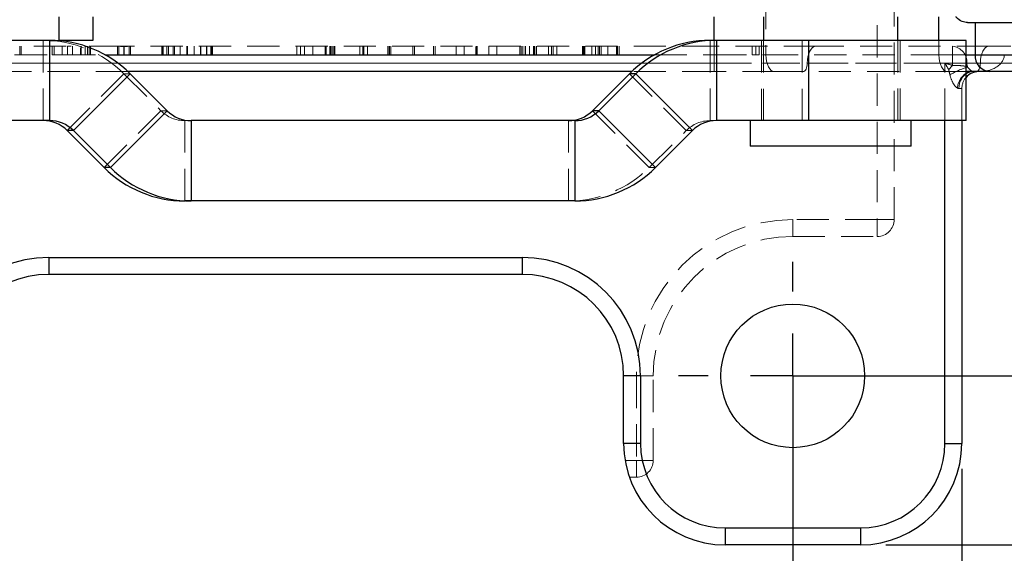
# Model space of a CAD drawing. Header units: millimetres. Extents: x 37 to 401, y 8 to 280.
# Tile 17 of 36: x 168 to 207, y 107 to 128. Entities that reach past the tile are written whole.
import ezdxf

# ---------------------------------------------------------------- set-up
doc = ezdxf.new("R2010")
doc.units = ezdxf.units.MM
doc.linetypes.add('HIDDEN', pattern=[1.905, 1.27, -0.635])
doc.layers.add('FORMATO', color=179, linetype='Continuous')
doc.styles.add('SLDTEXTSTYLE0', font='TXT', dxfattribs={"width": 0.75})
doc.dimstyles.new('SLDDIMSTYLE4', dxfattribs={"dimtxt": 3.5, "dimasz": 3.302, "dimexe": 0, "dimexo": 0.0625, "dimgap": 0.875, "dimtad": 1, "dimdec": 3, "dimlfac": 1.5, "dimrnd": 1e-09, "dimzin": 12, "dimdsep": 46, "dimtxsty": 'SLDTEXTSTYLE0', "dimsah": 1, "dimcen": 0.09, "dimadec": 0, "dimazin": 3, "dimtfac": 1, "dimtdec": 3, "dimtofl": 0, "dimtmove": 0, "dimatfit": 3, "dimfxl": 0, "dimfrac": 2, "dimtolj": 1, "dimtzin": 12, "dimarcsym": 0})

# ---------------------------------------------------------------- blocks, each defined once
blk = doc.blocks.new('_D_7')
at = {"layer": 'FORMATO'}
for p, q in [((158.955, 113.22), (158.955, 95.539)), ((198.955, 113.22), (198.955, 95.539)), ((198.955, 96.539), (158.955, 96.539))]:
    blk.add_line(p, q, dxfattribs=at)
for points in [[(158.955, 96.539), (162.257, 96.031), (162.257, 97.047)], [(198.955, 96.539), (195.653, 97.047), (195.653, 96.031)]]:
    blk.add_solid(points, dxfattribs=at)
at = {"layer": 'FORMATO', "insert": (173.96, 101.051), "char_height": 3.5, "attachment_point": 1, "style": 'SLDTEXTSTYLE0'}
blk.add_mtext('60', dxfattribs=at)
blk = doc.blocks.new('_D_8')
at = {"layer": 'FORMATO'}
for p, q in [((152.289, 110.553), (152.289, 83.218)), ((205.622, 110.553), (205.622, 83.218)), ((152.289, 84.218), (205.622, 84.218))]:
    blk.add_line(p, q, dxfattribs=at)
for points in [[(152.289, 84.218), (155.591, 83.71), (155.591, 84.726)], [(205.622, 84.218), (202.32, 84.726), (202.32, 83.71)]]:
    blk.add_solid(points, dxfattribs=at)
at = {"layer": 'FORMATO', "insert": (172.914, 88.73), "char_height": 3.5, "attachment_point": 1, "style": 'SLDTEXTSTYLE0'}
blk.add_mtext('80', dxfattribs=at)
blk = doc.blocks.new('_D_9')
at = {"layer": 'FORMATO'}
for p, q in [((199.955, 147.553), (233.802, 147.553)), ((232.802, 114.22), (232.802, 147.553)), ((199.955, 114.22), (233.802, 114.22))]:
    blk.add_line(p, q, dxfattribs=at)
for points in [[(232.802, 147.553), (232.294, 144.251), (233.31, 144.251)], [(232.802, 114.22), (233.31, 117.522), (232.294, 117.522)]]:
    blk.add_solid(points, dxfattribs=at)
at = {"layer": 'FORMATO', "insert": (228.291, 129.171), "char_height": 3.5, "attachment_point": 1, "rotation": 90, "style": 'SLDTEXTSTYLE0'}
blk.add_mtext('50', dxfattribs=at)
blk = doc.blocks.new('_D_10')
at = {"layer": 'FORMATO'}
for p, q in [((202.622, 154.22), (248.564, 154.22)), ((247.564, 107.553), (247.564, 154.22)), ((202.622, 107.553), (248.564, 107.553))]:
    blk.add_line(p, q, dxfattribs=at)
for points in [[(247.564, 154.22), (247.056, 150.918), (248.072, 150.918)], [(247.564, 107.553), (248.072, 110.855), (247.056, 110.855)]]:
    blk.add_solid(points, dxfattribs=at)
at = {"layer": 'FORMATO', "insert": (243.052, 129.171), "char_height": 3.5, "attachment_point": 1, "rotation": 90, "style": 'SLDTEXTSTYLE0'}
blk.add_mtext('70', dxfattribs=at)
blk = doc.blocks.new('SW_CENTERMARKSYMBOL_5')
at = {"layer": 'FORMATO', "color": 0}
for p, q in [((0, 3.333), (0, 4.5)), ((0, 0), (0, 1.667)), ((-3.333, 0), (-4.5, 0)), ((0, 0), (-1.667, 0)), ((0, 0), (0, -1.667)), ((0, 0), (1.667, 0)), ((3.333, 0), (4.5, 0)), ((0, -3.333), (0, -4.5))]:
    blk.add_line(p, q, dxfattribs=at)

msp = doc.modelspace()

# ---------------------------------------------------------------- linework, layer by layer
at = {"color": 7, "linetype": 'HIDDEN', "lineweight": 18}
for p, q in [((202.28868, 141.3862), (202.28868, 120.3862)), ((202.95535, 120.3862), (202.95535, 141.3862)), ((197.89811, 134.8862), (197.89811, 126.8862)), ((169.40651, 124.2862), (169.40651, 127.45287)), ((195.69771, 124.2862), (195.69771, 127.45287)), ((195.85963, 126.8862), (195.85963, 127.45287)), ((197.72058, 127.45287), (197.72058, 124.2862)), ((197.80808, 127.45287), (197.80808, 124.2862)), ((199.33049, 127.45287), (199.33049, 124.2862)), ((203.09974, 124.2862), (203.09974, 127.45287)), ((203.18724, 124.2862), (203.18724, 127.45287)), ((204.71994, 126.8862), (204.71994, 127.45287)), ((170.30689, 127.21953), (168.47784, 127.21953)), ((168.48374, 126.8862), (168.48374, 127.21953)), ((168.53116, 126.8862), (168.53116, 127.21953)), ((169.75227, 126.8862), (169.75227, 127.21953)), ((169.83213, 126.8862), (169.83213, 127.21953)), ((170.14905, 126.8862), (170.14905, 127.21953)), ((170.35617, 126.8862), (170.35617, 127.21932)), ((170.5633, 126.8862), (170.5633, 127.21953)), ((170.87273, 126.8862), (170.87273, 127.16517)), ((170.90018, 126.8862), (170.90018, 127.21953)), ((171.06489, 126.8862), (171.06489, 127.21953)), ((171.14724, 126.8862), (171.14724, 127.21953)), ((171.21461, 126.8862), (171.21461, 127.21953)), ((172.38914, 127.21953), (171.27179, 127.21953)), ((171.27201, 126.8862), (171.27201, 127.21953)), ((171.27209, 126.8862), (171.27209, 127.21953)), ((172.33424, 126.8862), (172.33424, 127.21953)), ((172.38415, 126.8862), (172.38415, 127.21953)), ((172.58629, 126.8862), (172.58629, 127.21953)), ((172.58878, 126.8862), (172.58878, 127.21953)), ((172.59128, 126.8862), (172.59128, 127.21691)), ((195.85963, 127.21953), (172.79, 127.21953)), ((172.7959, 126.8862), (172.7959, 127.21953)), ((172.84332, 126.8862), (172.84332, 127.21953)), ((174.07524, 127.21953), (174.07524, 126.8862)), ((174.09937, 126.8862), (174.09937, 127.21953)), ((174.11514, 127.21953), (174.11514, 126.8862)), ((174.1368, 126.8862), (174.1368, 127.21953)), ((174.28154, 126.8862), (174.28154, 127.21932)), ((174.33893, 126.8862), (174.33893, 127.21953)), ((174.52609, 126.8862), (174.52609, 127.21953)), ((174.58349, 126.8862), (174.58349, 127.21953)), ((174.7981, 126.8862), (174.7981, 127.21953)), ((175.06262, 126.8862), (175.06262, 127.21953)), ((175.09506, 126.8862), (175.09506, 127.21953)), ((175.36207, 126.8862), (175.36207, 127.21953)), ((175.60164, 126.8862), (175.60164, 127.21953)), ((175.61411, 126.8862), (175.61411, 127.21953)), ((175.83621, 126.8862), (175.83621, 127.21953)), ((175.85368, 126.8862), (175.85368, 127.21932)), ((176.01838, 126.8862), (176.01838, 127.21953)), ((176.04359, 126.8862), (176.04359, 127.21953)), ((176.05581, 126.8862), (176.05581, 127.21953)), ((176.07579, 126.8862), (176.07579, 127.21953)), ((179.39817, 126.8862), (179.39817, 127.21953)), ((179.5513, 126.8862), (179.5513, 127.21953)), ((179.5513, 126.8862), (179.5513, 127.21939)), ((179.70512, 126.8862), (179.70512, 127.21953)), ((180.03724, 126.8862), (180.03724, 127.21953)), ((180.52317, 126.8862), (180.52317, 127.21953)), ((180.55584, 126.8862), (180.55584, 127.21953)), ((180.70897, 126.8862), (180.70897, 127.21953)), ((180.74845, 126.8862), (180.74845, 127.21939)), ((180.80357, 126.8862), (180.80357, 127.21953)), ((180.85938, 126.8862), (180.85938, 127.21953)), ((180.86278, 126.8862), (180.86278, 127.21953)), ((180.90566, 126.8862), (180.90566, 127.21953)), ((181.88964, 126.8862), (181.88964, 127.21953)), ((182.00398, 126.8862), (182.00398, 127.21953)), ((182.04277, 126.8862), (182.04277, 127.21939)), ((182.19659, 126.8862), (182.19659, 127.21953)), ((182.99695, 126.8862), (182.99695, 127.21953)), ((183.04323, 126.8862), (183.04323, 127.21953)), ((183.05752, 126.8862), (183.05752, 127.21953)), ((183.10448, 126.8862), (183.10448, 127.21953)), ((183.97889, 126.8862), (183.97889, 127.21953)), ((184.04355, 126.8862), (184.04355, 127.21953)), ((184.79014, 126.8862), (184.79014, 127.21953)), ((184.85276, 126.8862), (184.85276, 127.21953)), ((185.69178, 126.8862), (185.69178, 127.21953)), ((186.0062, 126.8862), (186.0062, 127.21953)), ((186.46696, 126.8862), (186.46696, 127.21811)), ((186.48533, 126.8862), (186.48533, 127.21953)), ((186.49554, 126.8862), (186.49554, 127.21953)), ((186.51392, 126.8862), (186.51392, 127.21953)), ((186.97603, 126.8862), (186.97603, 127.21953)), ((187.29046, 126.8862), (187.29046, 127.21953)), ((188.19141, 126.8862), (188.19141, 127.21953)), ((188.24314, 126.8862), (188.24314, 127.21953)), ((188.30915, 126.8862), (188.30915, 127.21953)), ((188.40239, 126.8862), (188.40239, 127.21953)), ((188.41668, 126.8862), (188.41668, 127.21953)), ((188.5773, 126.8862), (188.5773, 127.21953)), ((188.73656, 126.8862), (188.73656, 127.21953)), ((188.77943, 126.8862), (188.77943, 127.21953)), ((188.78828, 126.8862), (188.78828, 127.21811)), ((188.85634, 126.8862), (188.85634, 127.21953)), ((189.32594, 126.8862), (189.32594, 127.21953)), ((189.44028, 126.8862), (189.44028, 127.21953)), ((189.50834, 126.8862), (189.50834, 127.21953)), ((189.65126, 126.8862), (189.65126, 127.21953)), ((190.66247, 126.8862), (190.66247, 127.21953)), ((190.70534, 126.8862), (190.70534, 127.21953)), ((190.73393, 126.8862), (190.73393, 127.21953)), ((190.75707, 126.8862), (190.75707, 127.21953)), ((190.76455, 126.8862), (190.76455, 127.21953)), ((191.03406, 126.8862), (191.03406, 127.21953)), ((191.18243, 126.8862), (191.18243, 127.21953)), ((191.27907, 126.8862), (191.27907, 127.21953)), ((191.33624, 126.8862), (191.33624, 127.21953)), ((191.40022, 126.8862), (191.40022, 127.21953)), ((191.65952, 126.8862), (191.65952, 127.21953)), ((192.00457, 126.8862), (192.00457, 127.21953)), ((192.03996, 126.8862), (192.03996, 127.21953)), ((192.042, 126.8862), (192.042, 127.21953)), ((192.11006, 126.8862), (192.11006, 127.21953)), ((195.85963, 126.55287), (195.85963, 127.21953)), ((199.86864, 127.21953), (195.85963, 127.21953)), ((197.34898, 126.8862), (197.34898, 127.21953)), ((197.49577, 126.8862), (197.49577, 127.21939)), ((197.63401, 127.21953), (197.63401, 126.8862)), ((206.69048, 127.21953), (199.86864, 127.21953)), ((205.25331, 126.55287), (205.25331, 127.21953)), ((209.45812, 127.21953), (206.69048, 127.21953)), ((204.95535, 126.55287), (156.64098, 126.55287)), ((166.38888, 126.8862), (171.83937, 126.8862)), ((166.38888, 126.55287), (195.85963, 126.55287)), ((169.83213, 126.8862), (170.14905, 126.8862)), ((170.96242, 126.8862), (171.06489, 126.8862)), ((171.27201, 126.8862), (171.27093, 126.8862)), ((174.09937, 126.8862), (174.10483, 126.8862)), ((174.58349, 126.8862), (175.09506, 126.8862)), ((175.09506, 126.8862), (175.61411, 126.8862)), ((179.70512, 126.8862), (180.52317, 126.8862)), ((182.00398, 126.8862), (183.04323, 126.8862)), ((184.04355, 126.8862), (184.79014, 126.8862)), ((188.41668, 126.8862), (189.44028, 126.8862)), ((191.40022, 126.8862), (191.39847, 126.8862)), ((193.51206, 126.8862), (195.85963, 126.8862)), ((195.85963, 126.8862), (197.89811, 126.8862)), ((195.85963, 126.8862), (195.85963, 126.21953)), ((195.85963, 126.55287), (199.5289, 126.55287)), ((195.85963, 126.55287), (195.85963, 126.21953)), ((197.63401, 126.8862), (197.34898, 126.8862)), ((197.89811, 126.8862), (204.71994, 126.8862)), ((199.5289, 126.55287), (206.35073, 126.55287)), ((204.71994, 126.8862), (205.78743, 126.8862)), ((205.25331, 126.55287), (204.95535, 126.55287)), ((204.95535, 124.2862), (204.95535, 126.55287)), ((205.25331, 126.55287), (205.818, 126.55287)), ((205.25331, 126.55287), (205.25331, 126.46704)), ((209.74236, 126.55287), (205.818, 126.55287)), ((206.35073, 126.55287), (210.11762, 126.55287)), ((172.74811, 126.21953), (166.38888, 126.21953)), ((195.85963, 126.21953), (192.60332, 126.21953)), ((198.23786, 126.21953), (195.85963, 126.21953)), ((205.05969, 126.21953), (198.23786, 126.21953)), ((205.78743, 126.21953), (205.05969, 126.21953)), ((205.94488, 126.21953), (206.04443, 126.22613)), ((170.34914, 123.89568), (172.58788, 126.13485)), ((172.83509, 126.13485), (172.58788, 126.13485)), ((172.58788, 126.13485), (174.04573, 124.67672)), ((194.75508, 123.89568), (192.51633, 126.13485)), ((205.62202, 125.55287), (205.50843, 125.55287)), ((205.62202, 125.55287), (205.62202, 124.2862)), ((171.80698, 122.43755), (174.04573, 124.67672)), ((174.29294, 124.67672), (174.04573, 124.67672)), ((193.29723, 122.43755), (191.05849, 124.67672)), ((175.23557, 124.2862), (174.98836, 124.2862)), ((174.98836, 121.11953), (174.98836, 124.2862)), ((190.11586, 121.11953), (190.11586, 124.2862)), ((195.94492, 124.2862), (195.69771, 124.2862)), ((193.29723, 122.43755), (194.75508, 123.89568)), ((195.00229, 123.89568), (194.75508, 123.89568)), ((193.54445, 122.43755), (193.29723, 122.43755)), ((198.95535, 119.71953), (198.95535, 120.3862)), ((202.28868, 120.3862), (198.95535, 120.3862)), ((202.95535, 120.3862), (202.28868, 120.3862)), ((202.28868, 119.71953), (202.28868, 120.3862)), ((198.95535, 119.71953), (202.28868, 119.71953)), ((193.45535, 114.21953), (192.78868, 114.21953)), ((192.78868, 114.21953), (192.78868, 110.8862)), ((193.45535, 110.8862), (193.45535, 114.21953)), ((192.78868, 110.8862), (192.34463, 110.8862)), ((193.45535, 110.8862), (192.78868, 110.8862)), ((192.78868, 110.21953), (192.78868, 110.8862)), ((192.51745, 110.21953), (192.78868, 110.21953))]:
    msp.add_line(p, q, dxfattribs=at)
at = {"color": 7, "linetype": 'Continuous', "lineweight": 25}
for p, q in [((170.03085, 127.45287), (170.03085, 128.3862)), ((171.36419, 128.3862), (171.36419, 127.45287)), ((197.80808, 128.3862), (197.80808, 127.45287)), ((203.09974, 127.45287), (203.09974, 128.3862)), ((205.85058, 128.15287), (206.14602, 128.15287)), ((206.14602, 128.15287), (206.14602, 126.8862)), ((206.14602, 128.15287), (211.89184, 128.15287)), ((169.65372, 127.45287), (166.4419, 127.45287)), ((169.65372, 127.45287), (169.65372, 124.2862)), ((169.65372, 127.45287), (170.03085, 127.45287)), ((171.36419, 127.45287), (170.03085, 127.45287)), ((195.94492, 127.45287), (195.69771, 127.45287)), ((195.94492, 127.45287), (195.94492, 124.2862)), ((199.5777, 127.45287), (195.94492, 127.45287)), ((199.5777, 127.45287), (199.5777, 124.2862)), ((205.78743, 127.45287), (199.5777, 127.45287)), ((205.78743, 124.2862), (205.78743, 127.45287)), ((206.14602, 126.8862), (211.89184, 126.8862)), ((192.60332, 126.21953), (172.74811, 126.21953)), ((206.72345, 126.21953), (205.78743, 126.21953)), ((212.46926, 126.21953), (206.72345, 126.21953)), ((172.83509, 126.13485), (170.59635, 123.89568)), ((174.29294, 124.67672), (172.83509, 126.13485)), ((191.05849, 124.67672), (192.51633, 126.13485)), ((192.76354, 126.13485), (191.3057, 124.67672)), ((192.76354, 126.13485), (192.51633, 126.13485)), ((192.76354, 126.13485), (195.00229, 123.89568)), ((174.29294, 124.67672), (172.05419, 122.43755)), ((191.3057, 124.67672), (191.05849, 124.67672)), ((191.3057, 124.67672), (193.54445, 122.43755)), ((169.65372, 124.2862), (166.02094, 124.2862)), ((175.23557, 124.2862), (175.23557, 121.11953)), ((190.36307, 124.2862), (175.23557, 124.2862)), ((190.36307, 124.2862), (190.36307, 121.11953)), ((199.5777, 124.2862), (195.94492, 124.2862)), ((197.27891, 124.2862), (197.27891, 123.2862)), ((205.78743, 124.2862), (199.5777, 124.2862)), ((203.62891, 123.2862), (203.62891, 124.2862)), ((205.62202, 124.2862), (205.62202, 111.55287)), ((170.59635, 123.89568), (170.34914, 123.89568)), ((170.34914, 123.89568), (171.80698, 122.43755)), ((172.05419, 122.43755), (170.59635, 123.89568)), ((195.00229, 123.89568), (193.54445, 122.43755)), ((203.62891, 123.2862), (197.27891, 123.2862)), ((172.05419, 122.43755), (171.80698, 122.43755)), ((175.23557, 121.11953), (174.98836, 121.11953)), ((190.36307, 121.11953), (175.23557, 121.11953)), ((169.62202, 118.8862), (188.28868, 118.8862)), ((169.62202, 118.8862), (169.62202, 118.21953)), ((188.28868, 118.8862), (188.28868, 118.21953)), ((188.28868, 118.21953), (169.62202, 118.21953)), ((192.95535, 114.21953), (192.28868, 114.21953)), ((192.28868, 111.55287), (192.28868, 114.21953)), ((192.95535, 114.21953), (192.95535, 111.55287)), ((192.95535, 111.55287), (192.28868, 111.55287)), ((204.95535, 111.55287), (205.62202, 111.55287)), ((196.28868, 108.21953), (201.62202, 108.21953)), ((196.28868, 108.21953), (196.28868, 107.55287)), ((201.62202, 108.21953), (201.62202, 107.55287)), ((201.62202, 107.55287), (196.28868, 107.55287))]:
    msp.add_line(p, q, dxfattribs=at)
at = {"color": 8, "linetype": 'Continuous', "lineweight": 25}
for p, q in [((195.85963, 127.45287), (195.85963, 128.3862)), ((204.71994, 127.45287), (204.71994, 128.3862)), ((171.83937, 126.8862), (193.51206, 126.8862)), ((205.78743, 126.8862), (206.14602, 126.8862)), ((204.95535, 111.55287), (204.95535, 124.2862))]:
    msp.add_line(p, q, dxfattribs=at)
at = {"color": 7, "linetype": 'HIDDEN', "lineweight": 18, "flags": 128}
for points in [[(199.5289, 126.55287), (199.53542, 126.68293), (199.55476, 126.80799), (199.58615, 126.92325), (199.62841, 127.02427), (199.67989, 127.10718), (199.73863, 127.16879), (199.80236, 127.20672), (199.86864, 127.21953)], [(206.35073, 126.55287), (206.35726, 126.68293), (206.37659, 126.80799), (206.40799, 126.92325), (206.45024, 127.02427), (206.50172, 127.10718), (206.56046, 127.16879), (206.6242, 127.20672), (206.69048, 127.21953)], [(197.89811, 126.8862), (197.90464, 126.75614), (197.92397, 126.63108), (197.95537, 126.51582), (197.99762, 126.41479), (198.0491, 126.33189), (198.10784, 126.27028), (198.17157, 126.23234), (198.23786, 126.21953)], [(199.5289, 126.55287), (199.52563, 126.48784), (199.51597, 126.4253), (199.50027, 126.36768), (199.47914, 126.31716), (199.4534, 126.27571), (199.42403, 126.24491), (199.39216, 126.22594), (199.35902, 126.21953)], [(204.71994, 126.8862), (204.72647, 126.75614), (204.7458, 126.63108), (204.7772, 126.51582), (204.81945, 126.41479), (204.87094, 126.33189), (204.92968, 126.27028), (204.99341, 126.23234), (205.05969, 126.21953)], [(206.35073, 126.55287), (206.34747, 126.48784), (206.3378, 126.4253), (206.3221, 126.36768), (206.30097, 126.31716), (206.27523, 126.27571), (206.24586, 126.24491), (206.214, 126.22594), (206.18086, 126.21953)]]:
    msp.add_lwpolyline(points, dxfattribs=at)
at = {"color": 8, "linetype": 'Continuous', "lineweight": 25, "flags": 128}
msp.add_lwpolyline([(205.78743, 126.15522), (205.8446, 126.18638), (205.94477, 126.21951), (205.94488, 126.21953)], dxfattribs=at)
at = {"color": 7, "linetype": 'Continuous', "lineweight": 25}
msp.add_circle((198.95535, 114.21953), 2.83333, dxfattribs=at)
at = {"color": 7, "linetype": 'HIDDEN', "lineweight": 18}
for centre, radius, start, end in [((169.40644, 122.95415), 4.49871, 44.993219, 89.999068), ((205.19772, 126.59996), 0.62206, 355.658403, 84.872817), ((206.20066, 126.5519), 0.38267, 179.855902, 203.319307), ((208.09112, 123.85367), 3.85783, 137.357658, 140.733892), ((206.79226, 123.28987), 3.25036, 106.865416, 120.323554), ((206.10043, 126.46035), 0.24082, 256.55396, 269.979151), ((206.24741, 125.49152), 0.80751, 124.723564, 174.232255), ((206.2004, 125.5762), 0.69236, 126.616947, 181.931167), ((206.28868, 125.55287), 0.66667, 138.753036, 180), ((174.98838, 125.61915), 1.33295, 224.993229, 269.999078), ((195.69773, 122.95324), 1.33295, 90.000935, 135.006731), ((190.11578, 125.61825), 4.49872, 270.000956, 315.006764), ((198.95535, 114.21953), 6.16667, 90, 180), ((202.28868, 120.3862), 0.66667, 270, 0), ((198.95535, 114.21953), 5.5, 90, 180), ((192.78868, 110.8862), 0.66667, 270, 0)]:
    msp.add_arc(centre, radius, start, end, dxfattribs=at)
at = {"color": 7, "linetype": 'Continuous', "lineweight": 25}
for centre, radius, start, end in [((169.65365, 122.95415), 4.49871, 44.993216, 89.999064), ((195.69778, 122.95415), 4.49872, 90.000937, 135.006767), ((195.94499, 122.95415), 4.49871, 90.000926, 135.006794), ((206.77152, 126.84456), 0.62688, 176.19188, 265.60248), ((206.28868, 125.55287), 0.66667, 90, 138.753036), ((175.23559, 125.61915), 1.33295, 224.993235, 269.999072), ((190.11584, 125.61915), 1.33295, 270.000889, 315.00683), ((190.36305, 125.61915), 1.33295, 270.000893, 315.006773), ((169.40649, 122.95325), 1.33295, 44.99324, 89.999067), ((169.6537, 122.95324), 1.33296, 44.993302, 89.999005), ((195.94494, 122.95325), 1.33295, 90.000931, 135.006789), ((174.98843, 125.61825), 4.49872, 224.993247, 269.999037), ((175.23564, 125.61825), 4.49872, 224.993229, 269.999047), ((190.36299, 125.61826), 4.49872, 270.000967, 315.006738), ((169.62202, 114.21953), 4.66667, 90, 180), ((188.28868, 114.21953), 4.66667, 0, 90), ((169.62202, 114.21953), 4, 90, 180), ((188.28868, 114.21953), 4, 0, 90), ((196.28868, 111.55287), 4, 180, 270), ((196.28868, 111.55287), 3.33333, 180, 270), ((201.62202, 111.55287), 3.33333, 270, 0), ((201.62202, 111.55287), 4, 270, 0)]:
    msp.add_arc(centre, radius, start, end, dxfattribs=at)
at = {"color": 8, "linetype": 'Continuous', "lineweight": 25}
msp.add_arc((206.06537, 125.73497), 0.48458, 90.455805, 124.99885, dxfattribs=at)
at = {"color": 7, "linetype": 'HIDDEN', "lineweight": 18}
msp.add_ellipse((206.30894, 126.8862), major_axis=(0.98697, 0), ratio=0.67546969, start_param=4.71238898, end_param=6.28318531, dxfattribs=at)
at = {"color": 7, "linetype": 'Continuous', "lineweight": 25}
msp.add_open_spline([(205.85058, 128.15287), (205.78035, 128.16449), (205.63346, 128.18881), (205.46419, 128.28699), (205.3943, 128.37989), (205.38955, 128.3862)], degree=3, knots=[0, 0, 0, 0, 0.4606425, 0.96335454, 1, 1, 1, 1], dxfattribs=at)
at = {"color": 7, "linetype": 'HIDDEN', "lineweight": 18}
for points in [[(170.35617, 127.21932), (170.40678, 127.21936), (170.45782, 127.21953), (170.50609, 127.21953)], [(205.10433, 126.29537), (205.05467, 126.38082), (205.00501, 126.46685), (204.95535, 126.55287)], [(205.25331, 126.46704), (205.15409, 126.49549), (205.05472, 126.52418), (204.95535, 126.55287)], [(205.50843, 125.55287), (205.48847, 125.55287), (205.46632, 125.55985), (205.44398, 125.57267)]]:
    msp.add_open_spline(points, degree=3, dxfattribs=at)
for points, knots in [([(171.24516, 127.21953), (171.24305, 127.21953), (171.23828, 127.21953), (171.22688, 127.21953), (171.2187, 127.21953), (171.21461, 127.21953)], [0, 0, 0, 0, 0.283766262, 0.641759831, 1, 1, 1, 1]), ([(172.58629, 127.21953), (172.56406, 127.21953), (172.5229, 127.21953), (172.46643, 127.21953), (172.42109, 127.21953), (172.38503, 127.21953), (172.3613, 127.21953), (172.34527, 127.21953), (172.33573, 127.21953), (172.33477, 127.21953), (172.33424, 127.21953)], [0, 0, 0, 0, 0.15122537, 0.28007769, 0.38841757, 0.48131204, 0.57818843, 0.69401742, 0.83368809, 1, 1, 1, 1]), ([(172.59128, 127.21691), (172.5553, 127.21695), (172.51944, 127.21713), (172.44945, 127.21837), (172.41413, 127.21953), (172.38914, 127.21953)], [0, 0, 0, 0, 0.5, 0.5, 1, 1, 1, 1]), ([(172.84332, 127.21953), (172.84276, 127.21953), (172.84174, 127.21953), (172.83257, 127.21953), (172.81567, 127.21953), (172.79054, 127.21953), (172.75425, 127.21953), (172.70788, 127.21953), (172.65094, 127.21953), (172.6091, 127.21953), (172.58629, 127.21953)], [0, 0, 0, 0, 0.16683297, 0.30748989, 0.42346496, 0.51951267, 0.61322908, 0.72121081, 0.84796597, 1, 1, 1, 1]), ([(172.79, 127.21953), (172.76593, 127.21953), (172.7319, 127.21831), (172.66279, 127.21712), (172.62686, 127.21698), (172.59128, 127.21691)], [0, 0, 0, 0, 0.5, 0.5, 1, 1, 1, 1]), ([(168.27912, 126.8862), (168.30134, 126.8862), (168.3425, 126.8862), (168.39872, 126.8862), (168.444, 126.8862), (168.47905, 126.8862), (168.50342, 126.8862), (168.52037, 126.8862), (168.5296, 126.8862), (168.53061, 126.8862), (168.53116, 126.8862)], [0, 0, 0, 0, 0.15145644, 0.28050564, 0.38726715, 0.48146836, 0.57691382, 0.69354989, 0.83343397, 1, 1, 1, 1]), ([(169.75227, 126.8862), (169.75273, 126.8862), (169.75358, 126.8862), (169.75602, 126.8862), (169.76311, 126.8862), (169.77081, 126.8862), (169.78211, 126.8862), (169.79628, 126.8862), (169.81372, 126.8862), (169.82597, 126.8862), (169.83213, 126.8862)], [0, 0, 0, 0, 0.21240485, 0.38929407, 0.53606489, 0.65669235, 0.75978665, 0.84120045, 0.92011109, 1, 1, 1, 1]), ([(170.14905, 126.8862), (170.14941, 126.8862), (170.1501, 126.8862), (170.15874, 126.8862), (170.17149, 126.8862), (170.19064, 126.8862), (170.21511, 126.8862), (170.24625, 126.8862), (170.28154, 126.8862), (170.3244, 126.8862), (170.37216, 126.8862), (170.42643, 126.8862), (170.48609, 126.8862), (170.55203, 126.8862), (170.62405, 126.8862), (170.70172, 126.8862), (170.78536, 126.8862), (170.84303, 126.8862), (170.87273, 126.8862)], [0, 0, 0, 0, 0.08996124, 0.17364536, 0.25064498, 0.32189605, 0.38835645, 0.44993694, 0.5075151, 0.56230057, 0.61446214, 0.66606752, 0.71678123, 0.76804731, 0.82159181, 0.87777252, 0.93705409, 1, 1, 1, 1]), ([(170.87273, 126.8862), (170.90164, 126.8862), (170.95872, 126.8862), (171.0398, 126.8862), (171.11017, 126.8862), (171.16546, 126.8862), (171.20391, 126.8862), (171.22928, 126.8862), (171.24503, 126.8862), (171.25548, 126.8862), (171.26419, 126.8862), (171.26817, 126.8862), (171.27196, 126.8862), (171.27199, 126.8862), (171.27201, 126.8862)], [0, 0, 0, 0, 0.14853194, 0.29323303, 0.42298582, 0.52182998, 0.59458373, 0.64426762, 0.68506778, 0.73040406, 0.78233105, 0.84426672, 0.91582181, 1, 1, 1, 1]), ([(172.33424, 126.8862), (172.33464, 126.8862), (172.33538, 126.8862), (172.34637, 126.8862), (172.36167, 126.8862), (172.38709, 126.8862), (172.4233, 126.8862), (172.46969, 126.8862), (172.52662, 126.8862), (172.56846, 126.8862), (172.59128, 126.8862)], [0, 0, 0, 0, 0.16688359, 0.30788773, 0.42329002, 0.51936687, 0.61311171, 0.72112622, 0.84791984, 1, 1, 1, 1]), ([(172.59128, 126.8862), (172.6135, 126.8862), (172.65466, 126.8862), (172.71088, 126.8862), (172.75616, 126.8862), (172.79121, 126.8862), (172.81558, 126.8862), (172.83253, 126.8862), (172.84175, 126.8862), (172.84277, 126.8862), (172.84332, 126.8862)], [0, 0, 0, 0, 0.15145644, 0.28050564, 0.38726715, 0.48146836, 0.57691382, 0.69354989, 0.83343397, 1, 1, 1, 1]), ([(174.09132, 126.8862), (174.08947, 126.8862), (174.08358, 126.8862), (174.07845, 126.8862), (174.07285, 126.8862), (174.08127, 126.8862), (174.09333, 126.8862), (174.09937, 126.8862)], [0, 0, 0, 0, 0.0589282, 0.18804069, 0.31715458, 0.65786108, 1, 1, 1, 1]), ([(174.11738, 126.8862), (174.1167, 126.8862), (174.11403, 126.8862), (174.12989, 126.8862), (174.16483, 126.8862), (174.23703, 126.8862), (174.29816, 126.8862), (174.33893, 126.8862)], [0, 0, 0, 0, 0.0406678, 0.15950185, 0.27988518, 0.51968033, 1, 1, 1, 1]), ([(174.33893, 126.8862), (174.36058, 126.8862), (174.39921, 126.8862), (174.45075, 126.8862), (174.49094, 126.8862), (174.52163, 126.8862), (174.54461, 126.8862), (174.56142, 126.8862), (174.57345, 126.8862), (174.58002, 126.8862), (174.58349, 126.8862)], [0, 0, 0, 0, 0.24009299, 0.42847225, 0.57430577, 0.68851894, 0.7766555, 0.85116266, 0.92134872, 1, 1, 1, 1]), ([(175.61411, 126.8862), (175.61768, 126.8862), (175.62478, 126.8862), (175.6363, 126.8862), (175.65129, 126.8862), (175.6715, 126.8862), (175.69791, 126.8862), (175.73373, 126.8862), (175.78065, 126.8862), (175.81623, 126.8862), (175.83621, 126.8862)], [0, 0, 0, 0, 0.07741927, 0.15410469, 0.23509352, 0.319367, 0.42890601, 0.5687791, 0.75784943, 1, 1, 1, 1]), ([(175.83621, 126.8862), (175.85813, 126.8862), (175.89757, 126.8862), (175.95074, 126.8862), (175.9922, 126.8862), (176.02229, 126.8862), (176.043, 126.8862), (176.04468, 126.8862), (176.03588, 126.8862), (176.02469, 126.8862), (176.01838, 126.8862)], [0, 0, 0, 0, 0.20827614, 0.37483867, 0.50664314, 0.60567859, 0.68403949, 0.76380608, 0.86672808, 1, 1, 1, 1]), ([(176.05581, 126.8862), (176.06205, 126.8862), (176.07261, 126.8862), (176.07325, 126.8862), (176.07351, 126.8862)], [0, 0, 0, 0, 0.59051115, 1, 1, 1, 1]), ([(179.39817, 126.8862), (179.39868, 126.8862), (179.39966, 126.8862), (179.4039, 126.8862), (179.41515, 126.8862), (179.43124, 126.8862), (179.45275, 126.8862), (179.48005, 126.8862), (179.51348, 126.8862), (179.53813, 126.8862), (179.5513, 126.8862)], [0, 0, 0, 0, 0.09017924, 0.17286401, 0.25678065, 0.3501741, 0.46798231, 0.61133082, 0.79215098, 1, 1, 1, 1]), ([(179.5513, 126.8862), (179.56494, 126.8862), (179.58983, 126.8862), (179.62363, 126.8862), (179.65088, 126.8862), (179.67213, 126.8862), (179.68827, 126.8862), (179.69844, 126.8862), (179.70388, 126.8862), (179.70469, 126.8862), (179.70512, 126.8862)], [0, 0, 0, 0, 0.21444075, 0.39124715, 0.53770032, 0.65183768, 0.74498479, 0.82643957, 0.91005862, 1, 1, 1, 1]), ([(180.52317, 126.8862), (180.52676, 126.8862), (180.5336, 126.8862), (180.54796, 126.8862), (180.56397, 126.8862), (180.58365, 126.8862), (180.60669, 126.8862), (180.63481, 126.8862), (180.66942, 126.8862), (180.6949, 126.8862), (180.70897, 126.8862)], [0, 0, 0, 0, 0.10537479, 0.20101996, 0.29497312, 0.39567786, 0.50757772, 0.6388018, 0.80044877, 1, 1, 1, 1]), ([(180.70897, 126.8862), (180.72308, 126.8862), (180.74844, 126.8862), (180.78216, 126.8862), (180.80899, 126.8862), (180.82853, 126.8862), (180.8442, 126.8862), (180.85289, 126.8862), (180.85892, 126.8862), (180.85923, 126.8862), (180.85938, 126.8862)], [0, 0, 0, 0, 0.22570042, 0.40579386, 0.54787936, 0.66020045, 0.7540975, 0.8378606, 0.9196243, 1, 1, 1, 1]), ([(180.86278, 126.8862), (180.86736, 126.8862), (180.87579, 126.8862), (180.88652, 126.8862), (180.89438, 126.8862), (180.90033, 126.8862), (180.90467, 126.8862), (180.90536, 126.8862), (180.90566, 126.8862)], [0, 0, 0, 0, 0.24221048, 0.44572494, 0.59862481, 0.7133876, 0.87496214, 1, 1, 1, 1]), ([(181.88964, 126.8862), (181.88991, 126.8862), (181.89041, 126.8862), (181.89699, 126.8862), (181.90832, 126.8862), (181.929, 126.8862), (181.96104, 126.8862), (181.99026, 126.8862), (182.00398, 126.8862)], [0, 0, 0, 0, 0.18810001, 0.34816513, 0.48486482, 0.60374995, 0.81392808, 1, 1, 1, 1]), ([(182.99695, 126.8862), (183.00111, 126.8862), (183.00967, 126.8862), (183.02189, 126.8862), (183.0335, 126.8862), (183.04319, 126.8862), (183.05047, 126.8862), (183.05475, 126.8862), (183.05745, 126.8862), (183.0575, 126.8862), (183.05752, 126.8862)], [0, 0, 0, 0, 0.06532406, 0.13418167, 0.21775146, 0.31413882, 0.43526941, 0.58416235, 0.76728959, 1, 1, 1, 1]), ([(183.04323, 126.8862), (183.04767, 126.8862), (183.0568, 126.8862), (183.06858, 126.8862), (183.08018, 126.8862), (183.08934, 126.8862), (183.09678, 126.8862), (183.10076, 126.8862), (183.10458, 126.8862), (183.10452, 126.8862), (183.10448, 126.8862)], [0, 0, 0, 0, 0.06705879, 0.13764937, 0.21903601, 0.32198287, 0.44988488, 0.60520764, 0.79079772, 1, 1, 1, 1]), ([(183.97889, 126.8862), (183.97883, 126.8862), (183.97871, 126.8862), (183.98251, 126.8862), (183.98668, 126.8862), (183.99477, 126.8862), (184.012, 126.8862), (184.03337, 126.8862), (184.04355, 126.8862)], [0, 0, 0, 0, 0.21910911, 0.39895242, 0.54722444, 0.66268904, 0.83946682, 1, 1, 1, 1]), ([(184.79014, 126.8862), (184.79474, 126.8862), (184.80384, 126.8862), (184.81688, 126.8862), (184.82847, 126.8862), (184.8368, 126.8862), (184.84429, 126.8862), (184.84839, 126.8862), (184.85216, 126.8862), (184.85254, 126.8862), (184.85276, 126.8862)], [0, 0, 0, 0, 0.0737038, 0.14593337, 0.22635479, 0.32644171, 0.45399506, 0.60290015, 0.77986374, 1, 1, 1, 1]), ([(185.69178, 126.8862), (185.69226, 126.8862), (185.69321, 126.8862), (185.70179, 126.8862), (185.71412, 126.8862), (185.73338, 126.8862), (185.75678, 126.8862), (185.78927, 126.8862), (185.8267, 126.8862), (185.87162, 126.8862), (185.92385, 126.8862), (185.9831, 126.8862), (186.05105, 126.8862), (186.12652, 126.8862), (186.21031, 126.8862), (186.30397, 126.8862), (186.40608, 126.8862), (186.47728, 126.8862), (186.51392, 126.8862)], [0, 0, 0, 0, 0.08518331, 0.16732048, 0.24544401, 0.32078062, 0.39205916, 0.45902599, 0.52216722, 0.58129434, 0.63737335, 0.69024835, 0.74113289, 0.79074435, 0.84019345, 0.89056779, 0.94369223, 1, 1, 1, 1]), ([(186.51392, 126.8862), (186.54918, 126.8862), (186.6171, 126.8862), (186.71447, 126.8862), (186.80328, 126.8862), (186.88361, 126.8862), (186.95564, 126.8862), (187.02036, 126.8862), (187.07683, 126.8862), (187.12583, 126.8862), (187.1675, 126.8862), (187.20393, 126.8862), (187.23172, 126.8862), (187.25391, 126.8862), (187.27081, 126.8862), (187.28171, 126.8862), (187.28978, 126.8862), (187.29023, 126.8862), (187.29046, 126.8862)], [0, 0, 0, 0, 0.05501863, 0.10595932, 0.1544914, 0.20143868, 0.24864869, 0.29702527, 0.34785863, 0.4017636, 0.45960716, 0.52169438, 0.58857405, 0.66040473, 0.7374579, 0.81953689, 0.90715106, 1, 1, 1, 1]), ([(188.19141, 126.8862), (188.19155, 126.8862), (188.19179, 126.8862), (188.19355, 126.8862), (188.19754, 126.8862), (188.20248, 126.8862), (188.21068, 126.8862), (188.21979, 126.8862), (188.23073, 126.8862), (188.23917, 126.8862), (188.24314, 126.8862)], [0, 0, 0, 0, 0.20811161, 0.3900606, 0.55056912, 0.67535812, 0.78027008, 0.86123457, 0.93469146, 1, 1, 1, 1]), ([(188.30915, 126.8862), (188.30965, 126.8862), (188.31057, 126.8862), (188.31463, 126.8862), (188.32383, 126.8862), (188.33589, 126.8862), (188.35191, 126.8862), (188.37082, 126.8862), (188.39282, 126.8862), (188.40846, 126.8862), (188.41668, 126.8862)], [0, 0, 0, 0, 0.16991884, 0.31848538, 0.44642198, 0.56336335, 0.67180542, 0.77589098, 0.88215209, 1, 1, 1, 1]), ([(189.44028, 126.8862), (189.44515, 126.8862), (189.45502, 126.8862), (189.46875, 126.8862), (189.4811, 126.8862), (189.49092, 126.8862), (189.49936, 126.8862), (189.50413, 126.8862), (189.5076, 126.8862), (189.50808, 126.8862), (189.50834, 126.8862)], [0, 0, 0, 0, 0.07334579, 0.14867104, 0.23846815, 0.34444019, 0.46814562, 0.61820894, 0.79402739, 1, 1, 1, 1]), ([(189.58353, 126.8862), (189.59602, 126.8862), (189.65044, 126.8862), (189.6509, 126.8862), (189.65126, 126.8862)], [0, 0, 0, 0, 0.22947643, 1, 1, 1, 1]), ([(190.70534, 126.8862), (190.70553, 126.8862), (190.70588, 126.8862), (190.70691, 126.8862), (190.70995, 126.8862), (190.7127, 126.8862), (190.71887, 126.8862), (190.72492, 126.8862), (190.73684, 126.8862), (190.75607, 126.8862), (190.78677, 126.8862), (190.83132, 126.8862), (190.88975, 126.8862), (190.96194, 126.8862), (191.04461, 126.8862), (191.13578, 126.8862), (191.23379, 126.8862), (191.30186, 126.8862), (191.33624, 126.8862)], [0, 0, 0, 0, 0.03830664, 0.07094138, 0.09964679, 0.1244295, 0.14659583, 0.16748209, 0.19305594, 0.22665308, 0.27563231, 0.34511952, 0.43236942, 0.53122191, 0.64068214, 0.75586465, 0.87668805, 1, 1, 1, 1]), ([(191.33624, 126.8862), (191.3635, 126.8862), (191.41642, 126.8862), (191.49323, 126.8862), (191.56452, 126.8862), (191.63041, 126.8862), (191.69091, 126.8862), (191.74588, 126.8862), (191.79611, 126.8862), (191.84023, 126.8862), (191.87891, 126.8862), (191.91336, 126.8862), (191.94116, 126.8862), (191.96409, 126.8862), (191.98245, 126.8862), (191.99534, 126.8862), (192.00289, 126.8862), (192.004, 126.8862), (192.00457, 126.8862)], [0, 0, 0, 0, 0.07101013, 0.1378756, 0.20152963, 0.26277008, 0.32281535, 0.38087014, 0.43863843, 0.49684945, 0.55538657, 0.6146914, 0.67475994, 0.73718388, 0.80125905, 0.86606866, 0.93199242, 1, 1, 1, 1]), ([(192.03996, 126.8862), (192.04485, 126.8862), (192.05506, 126.8862), (192.06886, 126.8862), (192.082, 126.8862), (192.09216, 126.8862), (192.1001, 126.8862), (192.10611, 126.8862), (192.10922, 126.8862), (192.10977, 126.8862), (192.11006, 126.8862)], [0, 0, 0, 0, 0.07451571, 0.15581547, 0.24947637, 0.35410539, 0.47978403, 0.62950683, 0.80119294, 1, 1, 1, 1]), ([(197.49577, 126.8862), (197.48352, 126.8862), (197.4606, 126.8862), (197.42859, 126.8862), (197.40079, 126.8862), (197.37719, 126.8862), (197.36036, 126.8862), (197.35139, 126.8862), (197.34898, 126.8862)], [0, 0, 0, 0, 0.14731073, 0.275554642, 0.384980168, 0.481852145, 0.563235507, 0.593429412, 0.593429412, 0.593429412, 0.593429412]), ([(197.63401, 126.8862), (197.62754, 126.8862), (197.61043, 126.8862), (197.58006, 126.8862), (197.54051, 126.8862), (197.51165, 126.8862), (197.49577, 126.8862)], [0.405832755, 0.405832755, 0.405832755, 0.405832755, 0.493374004, 0.631203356, 0.796941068, 1, 1, 1, 1]), ([(205.15121, 126.09554), (205.14278, 126.12867), (205.13525, 126.16206), (205.12467, 126.21234), (205.12127, 126.22914), (205.11596, 126.25428), (205.11416, 126.26266), (205.11015, 126.2793), (205.10866, 126.28792), (205.10433, 126.29537)], [0, 0, 0, 0, 0.5, 0.5, 0.75, 0.75, 0.875, 0.875, 1, 1, 1, 1]), ([(205.25331, 126.46704), (205.31196, 126.4662), (205.36938, 126.46488), (205.48184, 126.46087), (205.53684, 126.45817), (205.6386, 126.45049), (205.68662, 126.44553), (205.77346, 126.43017), (205.81163, 126.42093), (205.84925, 126.40042)], [0, 0, 0, 0, 0.25, 0.25, 0.5, 0.5, 0.75, 0.75, 1, 1, 1, 1]), ([(205.84925, 126.40042), (205.87822, 126.35625), (205.9163, 126.31754), (205.9738, 126.2704), (205.99284, 126.25681), (206.02389, 126.2368), (206.03586, 126.23027), (206.04443, 126.22613)], [0, 0, 0, 0, 0.5, 0.5, 0.75, 0.75, 1, 1, 1, 1]), ([(205.44398, 125.57267), (205.40906, 125.5927), (205.37489, 125.62613), (205.31357, 125.70431), (205.2867, 125.74817), (205.21421, 125.88828), (205.17792, 125.99059), (205.15121, 126.09554)], [0, 0, 0, 0, 0.25, 0.25, 0.5, 0.5, 1, 1, 1, 1])]:
    msp.add_open_spline(points, degree=3, knots=knots, dxfattribs=at)

# ---------------------------------------------------------------- block references
at = {"layer": 'FORMATO'}
msp.add_blockref('SW_CENTERMARKSYMBOL_5', (198.95535, 114.21953), dxfattribs=at)

# ---------------------------------------------------------------- dimensions: what is measured, and where the dimension line sits
for base, p1, p2, picture, middle in [((247.56397, 154.21953), (201.62202, 107.55287), (201.62202, 154.21953), '_D_10', (247.56397, 131.75744)), ((232.80245, 147.55287), (198.95535, 114.21953), (198.95535, 147.55287), '_D_9', (232.80245, 131.75744))]:
    dim = msp.add_linear_dim(base=base, p1=p1, p2=p2, angle=90, dimstyle='SLDDIMSTYLE4', dxfattribs=at)
    dim.commit()
    dim.dimension.update_dxf_attribs({"geometry": picture, "text_midpoint": middle, "dimtype": 160})
for base, p1, p2, picture, middle in [((158.95535, 96.539), (198.95535, 114.21953), (158.95535, 114.21953), '_D_7', (176.54593, 96.539)), ((205.62202, 84.21836), (152.28868, 111.55287), (205.62202, 111.55287), '_D_8', (175.49984, 84.21836))]:
    dim = msp.add_linear_dim(base=base, p1=p1, p2=p2, dimstyle='SLDDIMSTYLE4', dxfattribs=at)
    dim.commit()
    dim.dimension.update_dxf_attribs({"geometry": picture, "text_midpoint": middle, "dimtype": 160})

doc.saveas('drawing.dxf')
